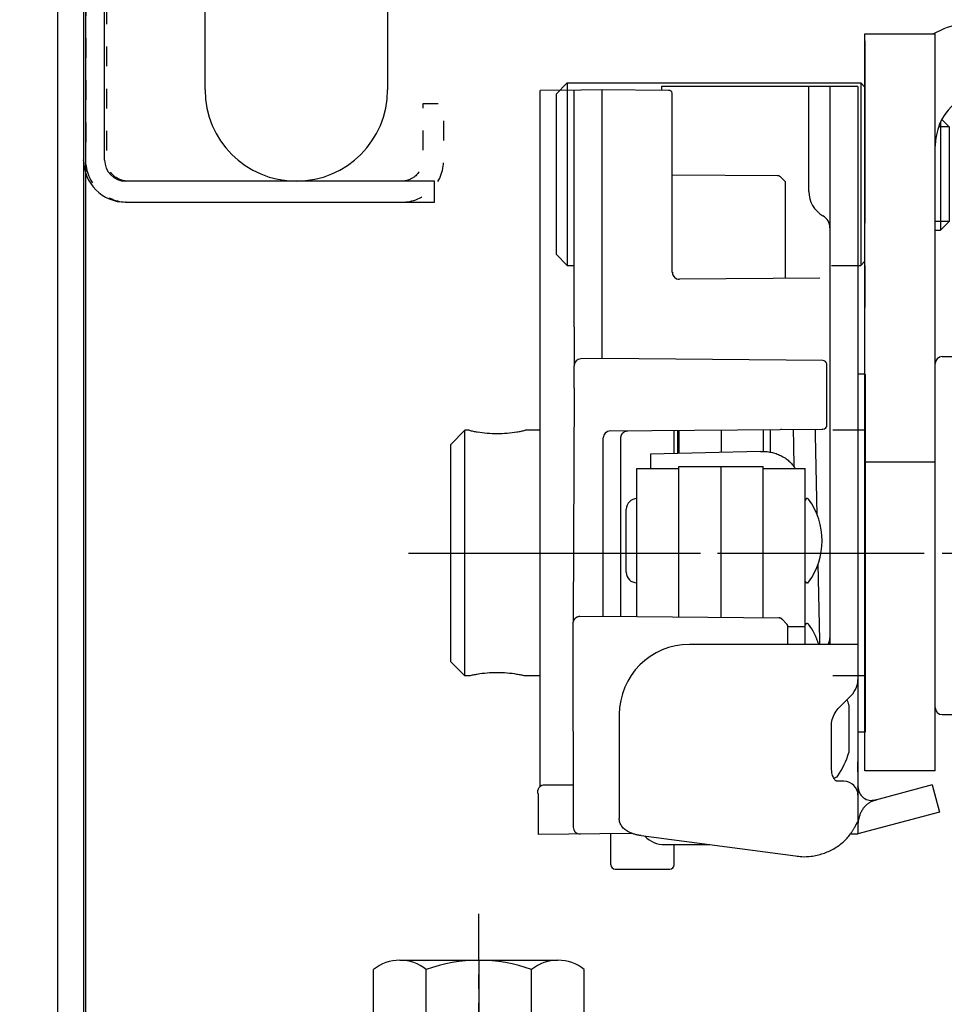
# Model space of a CAD drawing. Header units: millimetres. Extents: x 22865 to 60762, y -18816 to 15611.
# Tile 215 of 256: x 35608.05 to 35614.63, y 5356.69 to 5363.71. Entities that reach past the tile are written whole.
import ezdxf

# ---------------------------------------------------------------- set-up
doc = ezdxf.new("R2010")
doc.units = ezdxf.units.MM
for name, pattern in [('CENTER_3', [22, 13, -3, 3, -3]), ('DASHED', [15, 7, -8]), ('DOT_CENTER', [14, 12, -1, 0, -1])]:
    doc.linetypes.add(name, pattern=pattern)
for name, color, linetype in [('1', 7, 'Continuous'), ('bramy przemyslowe', 5, 'Continuous'), ('BRO0010100220_PBL6', 7, 'Continuous'), ('BRO0010100773_PBL1', 7, 'Continuous'), ('BRO0010100774_PBL7', 7, 'Continuous'), ('BRO0010100815_PBL2', 7, 'Continuous'), ('BRO0010101580_PBL5', 7, 'Continuous'), ('BRO0010101582_PBL12', 7, 'Continuous'), ('BRO0010101584_PBL10', 7, 'Continuous'), ('BRO0010101584_PBL11', 7, 'Continuous'), ('BRO0010101585_ABL4', 7, 'Continuous'), ('BRO0010102185_PBL3', 7, 'Continuous'), ('BRO0010102342_PBL4', 7, 'Continuous'), ('BRO0010102390_PBL0', 7, 'Continuous'), ('BRO0010102615_PBL14', 7, 'Continuous'), ('BRO0010102615_PBL15', 7, 'Continuous'), ('BRO0010102658_PBL8', 7, 'Continuous'), ('DIN_912-M8X20_PBL1', 7, 'Continuous'), ('WYMIARY', 6, 'Continuous'), ('Z3047154_PBL3', 7, 'Continuous')]:
    doc.layers.add(name, color=color, linetype=linetype)
doc.styles.add('1-100', font='simplex.shx', dxfattribs={"width": 0.8, "height": 15})
doc.dimstyles.new('1-100', dxfattribs={"dimscale": 0.5, "dimtxt": 100, "dimasz": 1, "dimexe": 0.18, "dimexo": 0.0625, "dimgap": 5, "dimtad": 1, "dimdec": 1, "dimzin": 0, "dimdsep": 46, "dimtxsty": '1-100', "dimblk1": 'K', "dimblk2": 'K', "dimsah": 1, "dimcen": 0.09, "dimse1": 1, "dimse2": 1, "dimadec": 0, "dimazin": 0, "dimtfac": 1, "dimtdec": 1, "dimtofl": 0, "dimtmove": 0, "dimatfit": 3, "dimldrblk": 'K', "dimfxl": 0, "dimtolj": 1, "dimtzin": 0, "dimarcsym": 0})

# ---------------------------------------------------------------- blocks, each defined once
blk = doc.blocks.new('K')
for p, q in [((0, -19.114), (0, 19.114)), ((-19.114, 0), (19.114, 0))]:
    blk.add_line(p, q)
blk.add_circle((0, 0), 2.016)
blk = doc.blocks.new('*D115')
at = {"layer": 'WYMIARY', "color": 0, "lineweight": -2}
blk.add_line((35617.2165, 5384.6148), (35966.2165, 5384.6148), dxfattribs=at)
at = {"layer": 'WYMIARY', "color": 0, "linetype": 'ByBlock', "lineweight": -2, "xscale": 0.5, "yscale": 0.5, "zscale": 0.5, "rotation": 180}
blk.add_blockref('K', (35616.7165, 5384.6148), dxfattribs=at)
at = {"layer": 'WYMIARY', "color": 0, "linetype": 'ByBlock', "lineweight": -2, "xscale": 0.5, "yscale": 0.5, "zscale": 0.5}
blk.add_blockref('K', (35966.7165, 5384.6148), dxfattribs=at)
at = {"layer": 'WYMIARY', "color": 0, "insert": (35763.1052, 5394.6148), "char_height": 15, "attachment_point": 5, "style": '1-100'}
blk.add_mtext('\\A1;350.0', dxfattribs=at)
blk = doc.blocks.new('AS001-Aufsetzstück', base_point=(8795.81, 7791.25))
at = {"layer": 'BRO0010102185_PBL3', "color": 2, "linetype": 'Continuous'}
for p, q in [((9043.193, 6887.916), (8984.193, 6887.916)), ((8986.41, 6882.916), (8986.41, 6887.916)), ((9043.193, 6882.916), (9043.193, 6887.916)), ((8975.193, 6886.916), (8980.193, 6886.916)), ((8975.193, 6834.416), (8975.193, 6886.916)), ((8980.193, 6834.416), (8980.193, 6886.916)), ((9043.193, 6882.916), (8984.193, 6882.916)), ((8975.193, 6856.416), (8980.193, 6856.416)), ((8980.193, 6834.416), (8975.193, 6834.416))]:
    blk.add_line(p, q, dxfattribs=at)
for radius, end in [(9, 117.22182), (4, 180)]:
    blk.add_arc((8984.193, 6878.916), radius, 90, end, dxfattribs=at)
at = {"layer": 'BRO0010102342_PBL4', "color": 2, "linetype": 'Continuous'}
for p, q in [((8980.693, 6863.916), (8981.693, 6863.916)), ((8982.943, 6863.916), (8983.193, 6863.916)), ((8983.693, 6863.416), (8983.693, 6852.184)), ((8945.693, 6857.666), (8946.693, 6858.666)), ((8946.693, 6841.166), (8946.693, 6858.666)), ((8946.993, 6858.666), (8946.693, 6858.666)), ((8952.087, 6858.666), (8950.993, 6858.666)), ((8975.193, 6858.666), (8972.893, 6858.666)), ((8945.693, 6842.166), (8945.693, 6857.666)), ((8983.693, 6842.948), (8983.693, 6838.916)), ((8945.693, 6842.166), (8946.693, 6841.166)), ((8946.993, 6841.166), (8946.693, 6841.166)), ((8952.087, 6841.166), (8950.993, 6841.166)), ((8975.193, 6841.166), (8972.893, 6841.166)), ((8980.693, 6838.416), (8981.693, 6838.416)), ((8982.943, 6838.416), (8983.193, 6838.416))]:
    blk.add_line(p, q, dxfattribs=at)
at = {"layer": 'BRO0010102342_PBL4', "color": 2, "linetype": 'CENTER_3'}
blk.add_line((8942.693, 6849.916), (8986.693, 6849.916), dxfattribs=at)
at = {"layer": 'BRO0010102342_PBL4', "color": 2, "linetype": 'Continuous'}
for centre, start, end in [((8980.693, 6863.416), 90, 180), ((8983.193, 6863.416), 0, 90), ((8980.693, 6838.916), 180, 270), ((8983.193, 6838.916), 270, 0)]:
    blk.add_arc(centre, 0.5, start, end, dxfattribs=at)
for points in [[(8946.993, 6858.666), (8947.285, 6858.604), (8947.579, 6858.551), (8948.284, 6858.464), (8948.993, 6858.435), (8949.703, 6858.464), (8950.407, 6858.551), (8950.701, 6858.604), (8950.993, 6858.666)], [(8950.993, 6841.166), (8950.701, 6841.228), (8950.407, 6841.281), (8949.703, 6841.368), (8948.993, 6841.398), (8948.284, 6841.368), (8947.579, 6841.281), (8947.285, 6841.228), (8946.993, 6841.166)]]:
    blk.add_spline(points, degree=3, dxfattribs=at)
at = {"layer": 'BRO0010102390_PBL0', "color": 2, "linetype": 'CENTER_3'}
blk.add_line((8975.193, 6886.416), (8975.193, 6867.416), dxfattribs=at)
at = {"layer": 'BRO0010102390_PBL0', "color": 2, "linetype": 'Continuous'}
for p, q in [((8964.587, 6883.416), (8974.893, 6883.416)), ((8974.893, 6883.416), (8974.893, 6870.416)), ((8974.893, 6883.416), (8975.193, 6883.116)), ((8974.893, 6870.416), (8975.193, 6870.716)), ((8972.808, 6870.416), (8974.893, 6870.416))]:
    blk.add_line(p, q, dxfattribs=at)
at = {"layer": 'DIN_912-M8X20_PBL1', "color": 2, "linetype": 'Continuous'}
for p, q in [((8953.193, 6882.616), (8953.993, 6883.416)), ((8953.993, 6883.416), (8953.993, 6870.416)), ((8953.993, 6883.416), (8964.587, 6883.416)), ((8953.193, 6882.616), (8953.193, 6871.216)), ((8980.568, 6880.606), (8980.568, 6872.916)), ((8981.193, 6880.291), (8980.672, 6880.813)), ((8981.193, 6880.291), (8980.439, 6880.291)), ((8981.193, 6880.291), (8981.193, 6873.541)), ((8981.193, 6873.541), (8980.193, 6873.541)), ((8981.193, 6873.541), (8980.568, 6872.916)), ((8980.193, 6872.916), (8980.568, 6872.916)), ((8953.193, 6871.216), (8953.993, 6870.416)), ((8953.993, 6870.416), (8954.472, 6870.416))]:
    blk.add_line(p, q, dxfattribs=at)
blk = doc.blocks.new('SP093-Laufschienenprofil', base_point=(5628.058, 5651.551))
at = {"color": 2, "linetype": 'Continuous'}
for p, q in [((6004.056, 4757.693), (6001.056, 4757.693)), ((6001.056, 4756.193), (6004.056, 4756.193)), ((5994.434, 4753.714), (5988.551, 4742.65)), ((6014.037, 4747.398), (6010.679, 4753.714)), ((5989.876, 4741.946), (5995.759, 4753.01)), ((6009.354, 4753.01), (6012.713, 4746.693)), ((6012.713, 4746.693), (6014.037, 4747.398)), ((5987.556, 4738.66), (5987.556, 4708.693)), ((5989.056, 4708.693), (5989.056, 4738.66)), ((6012.556, 4707.193), (5990.556, 4707.193)), ((6012.556, 4705.693), (6012.556, 4707.193)), ((5990.556, 4705.693), (6012.556, 4705.693))]:
    blk.add_line(p, q, dxfattribs=at)
for centre, radius, start, end in [((6001.056, 4750.193), 7.5, 90, 152), ((6004.056, 4750.193), 7.5, 28, 90), ((6001.056, 4750.193), 6, 90, 152), ((6004.056, 4750.193), 6, 28, 90), ((5996.056, 4738.66), 8.5, 152, 180), ((5996.056, 4738.66), 7, 152, 180), ((5990.556, 4708.693), 3, 180, 270), ((5990.556, 4708.693), 1.5, 180, 270)]:
    blk.add_arc(centre, radius, start, end, dxfattribs=at)
at = {"color": 2}
for p in [(5987.556, 4708.693), (5990.556, 4705.693)]:
    blk.add_point(p, dxfattribs=at)
blk = doc.blocks.new('Zarge-135', base_point=(5874.24, 5619.235))
at = {"color": 2, "linetype": 'Continuous'}
for p, q in [((5985.706, 4752.193), (5985.706, 4645.693)), ((5987.556, 4752.193), (5987.556, 4646.193))]:
    blk.add_line(p, q, dxfattribs=at)
blk = doc.blocks.new('Zargenquerschnitt_IND60', base_point=(5674.718, 5506.595))
for name, p in [('SP093-Laufschienenprofil', (6340.258, 5748.151)), ('Zarge-135', (6586.44, 5715.835))]:
    blk.add_blockref(name, p)
blk = doc.blocks.new('Laufrolle', base_point=(7543.919, 4508.193))
at = {"layer": '1', "color": 2, "linetype": 'Continuous'}
for p, q in [((5996.206, 4713.693), (5996.206, 4730.693)), ((6009.206, 4722.202), (6009.206, 4713.693))]:
    blk.add_line(p, q, dxfattribs=at)
for start, end in [(180, 270), (270, 0)]:
    blk.add_arc((6002.706, 4713.693), 6.5, start, end, dxfattribs=at)
blk = doc.blocks.new('feste-Laufrolle', base_point=(7466.729, 4427.19))
at = {"layer": '1'}
blk.add_blockref('Laufrolle', (7543.919, 4508.193), dxfattribs=at)
blk = doc.blocks.new('Fangvorrichtung-L_feste-Rolle', base_point=(3261.923, 8217.324))
at = {"layer": '1', "color": 2, "linetype": 'Continuous'}
for p, q in [((3474.346, 7596.598), (3474.346, 7589.694)), ((3459.328, 7586.625), (3459.32, 7587.354)), ((3461.396, 7565.612), (3461.396, 7578.328)), ((3463.493, 7550.143), (3463.34, 7550.142))]:
    blk.add_line(p, q, dxfattribs=at)
blk.add_arc((3457.187, 7553.129), 0.465, 81.56627, 202.60244, dxfattribs=at)
at = {"layer": 'BRO0010100220_PBL6', "color": 2, "linetype": 'Continuous'}
for p, q in [((3466.441, 7577.219), (3466.441, 7578.867)), ((3461.941, 7547.923), (3461.941, 7550.131)), ((3466.441, 7547.923), (3466.441, 7549.359)), ((3462.241, 7547.623), (3466.141, 7547.623))]:
    blk.add_line(p, q, dxfattribs=at)
for centre, start, end in [((3462.241, 7547.923), 180, 270), ((3466.141, 7547.923), 270, 0)]:
    blk.add_arc(centre, 0.3, start, end, dxfattribs=at)
at = {"layer": 'BRO0010100773_PBL1', "color": 2, "linetype": 'Continuous'}
for p, q in [((3465.541, 7603.373), (3465.541, 7603.087)), ((3479.541, 7603.373), (3465.541, 7603.373)), ((3476.041, 7595.884), (3476.041, 7603.373)), ((3477.541, 7603.373), (3477.541, 7563.623)), ((3479.541, 7603.373), (3479.541, 7550.976)), ((3473.291, 7578.927), (3473.291, 7577.317)), ((3479.541, 7563.623), (3467.541, 7563.623)), ((3478.251, 7559.179), (3479.033, 7559.966)), ((3462.541, 7558.623), (3462.541, 7551.225)), ((3477.647, 7554.897), (3477.647, 7557.636)), ((3479.541, 7554.556), (3479.541, 7555.263)), ((3477.977, 7553.908), (3477.978, 7553.908)), ((3478.541, 7553.873), (3478.033, 7553.873)), ((3484.819, 7553.608), (3480.8, 7552.531)), ((3484.819, 7553.608), (3485.336, 7551.676)), ((3485.336, 7551.676), (3479.541, 7550.123)), ((3479.541, 7550.615), (3479.541, 7550.123)), ((3464.094, 7550.002), (3475.09, 7548.558)), ((3479.005, 7550.123), (3479.541, 7550.123))]:
    blk.add_line(p, q, dxfattribs=at)
for points in [[(3479.033, 7559.966), (3479.166, 7560.113), (3479.276, 7560.265), (3479.365, 7560.417), (3479.435, 7560.571), (3479.487, 7560.727), (3479.521, 7560.884), (3479.539, 7561.043), (3479.541, 7561.125)], [(3477.657, 7557.981), (3477.661, 7558.035), (3477.678, 7558.157), (3477.705, 7558.279), (3477.742, 7558.401), (3477.789, 7558.521), (3477.845, 7558.637), (3477.909, 7558.749), (3477.979, 7558.856), (3478.055, 7558.958), (3478.134, 7559.054), (3478.217, 7559.144), (3478.251, 7559.179)], [(3477.647, 7557.636), (3477.647, 7557.721), (3477.649, 7557.806), (3477.653, 7557.892), (3477.657, 7557.981)], [(3477.977, 7553.908), (3477.977, 7553.909), (3477.968, 7553.914), (3477.951, 7553.927), (3477.927, 7553.949), (3477.899, 7553.981), (3477.867, 7554.022), (3477.834, 7554.074), (3477.801, 7554.136), (3477.768, 7554.207), (3477.737, 7554.289), (3477.71, 7554.38), (3477.686, 7554.48), (3477.668, 7554.589), (3477.654, 7554.707), (3477.647, 7554.834), (3477.647, 7554.897)], [(3478.061, 7553.874), (3478.057, 7553.875), (3478.034, 7553.883), (3478, 7553.898), (3477.978, 7553.908)], [(3479.546, 7553.4), (3479.542, 7553.45), (3479.541, 7553.497)], [(3480.8, 7552.531), (3480.754, 7552.52), (3480.686, 7552.508), (3480.617, 7552.5), (3480.557, 7552.497)]]:
    blk.add_lwpolyline(points, dxfattribs=at)
for centre, radius, start, end in [((3478.041, 7595.884), 2, 180, 240), ((3476.541, 7593.286), 1, 0, 60), ((3476.541, 7564.088), 1, 332.31867, 0), ((3467.541, 7558.623), 5, 90, 180), ((3478.033, 7553.058), 0.815, 88.0418, 89.99908), ((3478.541, 7552.873), 1, 0, 90), ((3480.541, 7553.497), 1, 180, 285), ((3480.541, 7553.497), 1, 267.93732, 273.33333), ((3481.236, 7550.858), 1.729, 110.4719, 112.52683), ((3481.261, 7550.793), 1.798, 107.53126, 110.46912), ((3480.541, 7553.497), 1, 278.38107, 278.8377), ((3480.816, 7552.201), 0.322, 106.19494, 107.52762), ((3476.19, 7556.945), 8.459, 262.53005, 265.60108), ((3475.78, 7551.624), 3.123, 265.61694, 277.85018)]:
    blk.add_arc(centre, radius, start, end, dxfattribs=at)
for points in [[(3480.574, 7552.455), (3480.463, 7552.404), (3480.356, 7552.344), (3480.259, 7552.281), (3480.168, 7552.21), (3480.089, 7552.138), (3480.015, 7552.06), (3479.95, 7551.985), (3479.891, 7551.906)], [(3480.757, 7552.518), (3480.741, 7552.514), (3480.726, 7552.51)], [(3480.895, 7552.557), (3480.827, 7552.535), (3480.757, 7552.518)], [(3479.891, 7551.906), (3479.819, 7551.793), (3479.756, 7551.674), (3479.706, 7551.561), (3479.662, 7551.446)], [(3463.235, 7550.251), (3463.083, 7550.336), (3462.941, 7550.436), (3462.824, 7550.543), (3462.722, 7550.665), (3462.644, 7550.793), (3462.586, 7550.931), (3462.552, 7551.077), (3462.541, 7551.225)], [(3479.662, 7551.446), (3479.64, 7551.377), (3479.62, 7551.308), (3479.575, 7551.117), (3479.544, 7550.922)], [(3479.005, 7550.123), (3479.065, 7550.21), (3479.123, 7550.297), (3479.176, 7550.378), (3479.227, 7550.46), (3479.271, 7550.533), (3479.314, 7550.607), (3479.35, 7550.671), (3479.385, 7550.735), (3479.412, 7550.786), (3479.44, 7550.838), (3479.46, 7550.876), (3479.48, 7550.914), (3479.487, 7550.928), (3479.495, 7550.941), (3479.501, 7550.951), (3479.507, 7550.961), (3479.512, 7550.967), (3479.517, 7550.972), (3479.521, 7550.975), (3479.525, 7550.976)], [(3479.525, 7550.976), (3479.528, 7550.974), (3479.531, 7550.971), (3479.533, 7550.967), (3479.534, 7550.963), (3479.535, 7550.958), (3479.536, 7550.953), (3479.537, 7550.939), (3479.538, 7550.924), (3479.539, 7550.904), (3479.54, 7550.884), (3479.541, 7550.827), (3479.541, 7550.77), (3479.541, 7550.692), (3479.541, 7550.615)], [(3464.094, 7550.002), (3463.865, 7550.04), (3463.638, 7550.096), (3463.433, 7550.165), (3463.235, 7550.251)], [(3476.206, 7548.531), (3476.633, 7548.61), (3477.051, 7548.728), (3477.445, 7548.88), (3477.823, 7549.071), (3478.166, 7549.29), (3478.485, 7549.544), (3478.762, 7549.819), (3479.005, 7550.123)]]:
    blk.add_spline(points, degree=3, dxfattribs=at)
at = {"layer": 'BRO0010100774_PBL7', "color": 2, "linetype": 'Continuous'}
for p, q in [((3459.815, 7603.109), (3456.916, 7603.084)), ((3456.916, 7553.502), (3456.916, 7603.084)), ((3459.32, 7587.354), (3459.32, 7603.106)), ((3461.334, 7603.123), (3459.83, 7603.11)), ((3461.334, 7603.123), (3459.83, 7603.11)), ((3461.318, 7583.983), (3461.318, 7603.124)), ((3466.045, 7603.082), (3461.334, 7603.123)), ((3466.319, 7590.128), (3466.319, 7602.898)), ((3466.323, 7597.081), (3473.806, 7597.016)), ((3474.016, 7596.928), (3474.346, 7596.598)), ((3466.824, 7589.628), (3466.819, 7589.628)), ((3476.815, 7589.715), (3466.824, 7589.628)), ((3459.328, 7586.242), (3459.326, 7583.546)), ((3459.328, 7586.242), (3459.328, 7586.625)), ((3459.32, 7583.449), (3459.32, 7583.47)), ((3461.319, 7583.983), (3459.815, 7583.97)), ((3477.035, 7583.846), (3461.319, 7583.983)), ((3459.317, 7581.875), (3459.249, 7565.314)), ((3461.81, 7578.828), (3477.037, 7578.961)), ((3474.108, 7578.934), (3474.04, 7578.934)), ((3477.037, 7578.961), (3477.017, 7578.961)), ((3459.24, 7565.115), (3459.239, 7565.107)), ((3459.239, 7565.107), (3459.239, 7565.094)), ((3459.239, 7565.094), (3459.239, 7565.067)), ((3459.24, 7565.123), (3459.24, 7565.115)), ((3459.249, 7565.314), (3459.248, 7565.201)), ((3459.735, 7565.61), (3461.24, 7565.623)), ((3461.24, 7565.623), (3473.916, 7565.513)), ((3474.127, 7565.423), (3474.132, 7565.423)), ((3474.459, 7565.091), (3474.132, 7565.423)), ((3474.459, 7565.091), (3474.132, 7565.423)), ((3459.236, 7564.848), (3459.234, 7564.26)), ((3459.239, 7565.067), (3459.236, 7564.848)), ((3474.545, 7564.871), (3474.545, 7564.878)), ((3474.546, 7564.856), (3474.545, 7564.871)), ((3474.546, 7564.831), (3474.546, 7564.856)), ((3474.547, 7564.754), (3474.546, 7564.831)), ((3474.55, 7563.766), (3474.547, 7564.754)), ((3459.234, 7564.26), (3459.254, 7550.609)), ((3474.55, 7563.766), (3474.55, 7563.765)), ((3474.55, 7563.624), (3474.55, 7563.765)), ((3459.25, 7553.606), (3457.255, 7553.589)), ((3456.758, 7552.95), (3456.756, 7552.411)), ((3456.756, 7552.411), (3456.758, 7550.084)), ((3463.34, 7550.142), (3456.758, 7550.084))]:
    blk.add_line(p, q, dxfattribs=at)
for points in [[(3462.656, 7578.358), (3462.656, 7578.359), (3462.656, 7578.361), (3462.656, 7578.365), (3462.656, 7578.371), (3462.657, 7578.378), (3462.658, 7578.389), (3462.659, 7578.401), (3462.661, 7578.414), (3462.664, 7578.429), (3462.667, 7578.445), (3462.67, 7578.46), (3462.675, 7578.476), (3462.68, 7578.493), (3462.685, 7578.509), (3462.692, 7578.525), (3462.699, 7578.542), (3462.706, 7578.558), (3462.715, 7578.575), (3462.724, 7578.591), (3462.734, 7578.607)], [(3462.734, 7578.607), (3462.744, 7578.623), (3462.756, 7578.639), (3462.768, 7578.654), (3462.781, 7578.67), (3462.794, 7578.684), (3462.808, 7578.699), (3462.823, 7578.713), (3462.839, 7578.726), (3462.855, 7578.739), (3462.872, 7578.751), (3462.89, 7578.763), (3462.908, 7578.773), (3462.927, 7578.784), (3462.946, 7578.793), (3462.966, 7578.802), (3462.986, 7578.809), (3463.007, 7578.816), (3463.028, 7578.822), (3463.049, 7578.827)], [(3463.049, 7578.827), (3463.071, 7578.832), (3463.093, 7578.835), (3463.114, 7578.837)], [(3463.114, 7578.837), (3463.136, 7578.838), (3463.151, 7578.839)], [(3459.735, 7565.61), (3459.729, 7565.61), (3459.702, 7565.609), (3459.676, 7565.606), (3459.65, 7565.602), (3459.625, 7565.597), (3459.6, 7565.59), (3459.576, 7565.583), (3459.552, 7565.574), (3459.529, 7565.564), (3459.507, 7565.553), (3459.486, 7565.541), (3459.465, 7565.528), (3459.445, 7565.514), (3459.426, 7565.5), (3459.408, 7565.485), (3459.391, 7565.469), (3459.375, 7565.452), (3459.36, 7565.436), (3459.346, 7565.418), (3459.333, 7565.4), (3459.32, 7565.382), (3459.309, 7565.364), (3459.299, 7565.345), (3459.289, 7565.327), (3459.281, 7565.308), (3459.273, 7565.289), (3459.266, 7565.271), (3459.26, 7565.252), (3459.255, 7565.234), (3459.251, 7565.217), (3459.248, 7565.2), (3459.245, 7565.184), (3459.243, 7565.17), (3459.242, 7565.157), (3459.241, 7565.147), (3459.241, 7565.139), (3459.24, 7565.133), (3459.24, 7565.127), (3459.24, 7565.123)], [(3474.033, 7565.49), (3473.996, 7565.503), (3473.957, 7565.51), (3473.921, 7565.513)], [(3474.132, 7565.423), (3474.1, 7565.451), (3474.068, 7565.473), (3474.033, 7565.49)], [(3474.545, 7564.878), (3474.545, 7564.884), (3474.545, 7564.887), (3474.545, 7564.89), (3474.545, 7564.894), (3474.544, 7564.899), (3474.544, 7564.905), (3474.543, 7564.913), (3474.542, 7564.924), (3474.54, 7564.936), (3474.537, 7564.95), (3474.533, 7564.964), (3474.528, 7564.98), (3474.521, 7564.996), (3474.514, 7565.013), (3474.505, 7565.029), (3474.495, 7565.046), (3474.484, 7565.061), (3474.472, 7565.076), (3474.459, 7565.091)]]:
    blk.add_lwpolyline(points, dxfattribs=at)
for centre, radius, start, end in [((3466.042, 7602.782), 0.3, 22.55832, 89.49673), ((3473.804, 7596.715), 0.3, 44.99722, 89.5), ((3466.819, 7590.128), 0.5, 180.00113, 269.99145), ((3466.823, 7590.128), 0.5, 179.99763, 270), ((2988.947, 7583.395), 470.373, 359.81453, 0.0065), ((3459.819, 7583.47), 0.499, 90.48643, 180.08766), ((3477.026, 7583.546), 0.3, 12.55069, 88.20775), ((2250.278, 7577.632), 1227.055, 0.076805, 0.279163), ((3477.034, 7579.261), 0.3, 270.50327, 359.99702), ((3461.896, 7578.328), 0.5, 90.51116, 180.00017), ((3463.155, 7578.344), 0.495, 90.50017, 91.19839), ((3474.105, 7579.231), 0.296, 270.50089, 271.98434), ((3473.913, 7565.213), 0.3, 44.49668, 89.5032), ((3473.918, 7565.214), 0.299, 44.5164, 89.48504), ((3474.244, 7564.879), 0.302, 29.66898, 44.46091), ((3459.704, 7564.925), 0.467, 172.32154, 179.26308), ((3474.245, 7564.88), 0.3, 14.61969, 29.63828), ((3474.243, 7564.88), 0.302, 0.0384, 14.59158), ((3459.752, 7550.611), 0.498, 180.24984, 269.72543)]:
    blk.add_arc(centre, radius, start, end, dxfattribs=at)
for points in [[(3466.704, 7577.227), (3466.705, 7577.451), (3466.705, 7577.675), (3466.707, 7578.273), (3466.71, 7578.871)], [(3462.654, 7565.61), (3462.654, 7567.215), (3462.653, 7568.821), (3462.654, 7573.59), (3462.658, 7578.36)], [(3474.545, 7564.88), (3474.545, 7564.88), (3474.545, 7564.88), (3474.545, 7564.879), (3474.545, 7564.878), (3474.545, 7564.877), (3474.545, 7564.875), (3474.545, 7564.873), (3474.545, 7564.871), (3474.545, 7564.866), (3474.546, 7564.861), (3474.546, 7564.853), (3474.546, 7564.845), (3474.546, 7564.835), (3474.546, 7564.826), (3474.546, 7564.814), (3474.546, 7564.802), (3474.546, 7564.788), (3474.546, 7564.774), (3474.547, 7564.758), (3474.547, 7564.742), (3474.547, 7564.704), (3474.547, 7564.666), (3474.547, 7564.621), (3474.548, 7564.575), (3474.548, 7564.523), (3474.548, 7564.471), (3474.548, 7564.413), (3474.548, 7564.354)]]:
    blk.add_spline(points, degree=3, dxfattribs=at)
at = {"layer": 'BRO0010100815_PBL2', "color": 2, "linetype": 'Continuous'}
for p, q in [((3480.041, 7582.873), (3479.541, 7582.873)), ((3480.041, 7582.873), (3480.041, 7557.374)), ((3480.041, 7557.373), (3479.541, 7557.373))]:
    blk.add_line(p, q, dxfattribs=at)
at = {"layer": 'BRO0010101580_PBL5', "color": 2, "linetype": 'Continuous'}
for p, q in [((3463.791, 7576.156), (3466.791, 7576.156)), ((3463.791, 7565.601), (3463.791, 7576.156)), ((3465.791, 7549.359), (3466.791, 7549.359))]:
    blk.add_line(p, q, dxfattribs=at)
blk.add_arc((3465.791, 7551.359), 2, 224.12974, 270, dxfattribs=at)
at = {"layer": 'BRO0010101582_PBL12', "color": 2, "linetype": 'Continuous'}
for p, q in [((3472.791, 7576.156), (3475.791, 7576.156)), ((3475.791, 7564.935), (3475.791, 7576.156)), ((3474.544, 7564.908), (3475.791, 7564.908)), ((3475.791, 7563.623), (3475.791, 7564.907))]:
    blk.add_line(p, q, dxfattribs=at)
at = {"layer": 'BRO0010101584_PBL10', "color": 2, "linetype": 'Continuous'}
for p, q in [((3469.791, 7578.897), (3469.791, 7577.303)), ((3472.791, 7578.923), (3472.791, 7577.373)), ((3469.791, 7576.299), (3472.791, 7576.299)), ((3469.791, 7565.549), (3469.791, 7576.299)), ((3472.791, 7565.523), (3472.791, 7576.299))]:
    blk.add_line(p, q, dxfattribs=at)
at = {"layer": 'BRO0010101584_PBL11', "color": 2, "linetype": 'Continuous'}
for p, q in [((3466.791, 7578.87), (3466.791, 7577.228)), ((3469.791, 7578.897), (3469.791, 7577.303)), ((3466.791, 7576.299), (3469.791, 7576.299)), ((3466.791, 7565.575), (3466.791, 7576.299)), ((3469.791, 7565.549), (3469.791, 7576.299)), ((3466.791, 7549.359), (3468.989, 7549.359))]:
    blk.add_line(p, q, dxfattribs=at)
at = {"layer": 'BRO0010101585_ABL4', "color": 2, "linetype": 'CENTER_3'}
blk.add_line((3455.335, 7570.123), (3484.247, 7570.123), dxfattribs=at)
at = {"layer": 'BRO0010102615_PBL14', "color": 2, "linetype": 'Continuous'}
blk.add_line((3475.941, 7565.11), (3475.891, 7565.11), dxfattribs=at)
for centre, radius, start, end in [((3475.891, 7565.01), 0.1, 90, 180), ((3475.941, 7565.01), 0.1, 36.28746, 90), ((3471.991, 7562.11), 5, 17.62095, 36.28746)]:
    blk.add_arc(centre, radius, start, end, dxfattribs=at)
at = {"layer": 'BRO0010102615_PBL15', "color": 2, "linetype": 'Continuous'}
for p, q in [((3475.941, 7574.009), (3475.891, 7574.009)), ((3463.041, 7568.76), (3463.041, 7573.259)), ((3475.941, 7568.009), (3475.891, 7568.009))]:
    blk.add_line(p, q, dxfattribs=at)
for centre, radius, start, end in [((3463.791, 7573.259), 0.75, 90, 180), ((3475.891, 7573.909), 0.1, 90, 180), ((3475.941, 7573.909), 0.1, 36.28746, 90), ((3471.991, 7571.009), 5, 323.71254, 36.28746), ((3463.791, 7568.759), 0.75, 180, 270), ((3475.891, 7568.109), 0.1, 180, 270), ((3475.941, 7568.109), 0.1, 270, 323.71254)]:
    blk.add_arc(centre, radius, start, end, dxfattribs=at)
at = {"layer": 'BRO0010102658_PBL8', "color": 2, "linetype": 'Continuous'}
for p, q in [((3478.894, 7559.326), (3478.894, 7555.921)), ((3477.807, 7554.123), (3477.858, 7554.123))]:
    blk.add_line(p, q, dxfattribs=at)
for centre, radius, start, end in [((3473.141, 7557.623), 6, 16.48577, 20.2487), ((3473.141, 7557.623), 6, 325.84708, 343.51423), ((3477.858, 7554.423), 0.3, 270, 325.84708)]:
    blk.add_arc(centre, radius, start, end, dxfattribs=at)
at = {"layer": 'Z3047154_PBL3', "color": 2, "linetype": 'Continuous'}
for p, q in [((3474.916, 7578.943), (3474.943, 7577.824)), ((3476.52, 7578.542), (3476.51, 7578.956)), ((3476.64, 7572.84), (3476.52, 7578.542)), ((3474.943, 7577.824), (3474.978, 7576.28)), ((3472.608, 7577.374), (3464.767, 7577.177)), ((3476.814, 7563.926), (3476.707, 7569.356)), ((3476.821, 7563.623), (3476.814, 7563.926))]:
    blk.add_line(p, q, dxfattribs=at)
for points in [[(3464.767, 7577.177), (3464.767, 7577.176), (3464.766, 7577.175), (3464.766, 7577.173), (3464.765, 7577.171), (3464.765, 7577.168), (3464.764, 7577.164), (3464.764, 7577.159), (3464.763, 7577.154), (3464.763, 7577.141), (3464.762, 7577.127), (3464.761, 7577.108), (3464.761, 7577.089), (3464.76, 7577.066), (3464.76, 7577.043), (3464.76, 7577.015), (3464.76, 7576.987), (3464.76, 7576.956), (3464.76, 7576.924), (3464.76, 7576.889), (3464.76, 7576.854), (3464.761, 7576.775), (3464.762, 7576.695), (3464.763, 7576.608), (3464.765, 7576.52), (3464.767, 7576.429), (3464.769, 7576.337), (3464.772, 7576.246), (3464.774, 7576.156)], [(3472.608, 7577.374), (3472.981, 7577.362), (3473.352, 7577.307), (3473.705, 7577.212), (3474.043, 7577.075), (3474.349, 7576.901), (3474.628, 7576.686), (3474.863, 7576.439), (3475.054, 7576.158)]]:
    blk.add_spline(points, degree=3, dxfattribs=at)
blk = doc.blocks.new('Detail_Rampenausschnitt', base_point=(18997.391, -19042.091))
for name, p in [('Zargenquerschnitt_IND60', (13006.617, -19530.652)), ('AS001-Aufsetzstück', (13907.922, -19318.62)), ('Fangvorrichtung-L_feste-Rolle', (13869.188, -19612.753))]:
    blk.add_blockref(name, p)
at = {"layer": '1'}
blk.add_blockref('feste-Laufrolle', (15510.828, -20513.457), dxfattribs=at)
blk = doc.blocks.new('Schraube', base_point=(450.642, 841.736))
at = {"layer": '1', "color": 2, "linetype": 'DOT_CENTER'}
for q in [(459.136, 872.93), (459.136, 841.736)]:
    blk.add_line((459.136, 872.406), q, dxfattribs=at)
at = {"layer": '1', "color": 2, "linetype": 'Continuous'}
for p, q in [((453.513, 872.406), (459.142, 872.406)), ((459.142, 872.406), (464.771, 872.406)), ((451.636, 866.28), (451.636, 871.743)), ((455.389, 866.07), (455.389, 871.743)), ((462.895, 866.07), (462.895, 871.743)), ((466.647, 866.276), (466.647, 871.743)), ((451.142, 865.906), (467.142, 865.906)), ((467.142, 864.906), (451.142, 864.906)), ((463.136, 860.825), (455.136, 859.704)), ((456.036, 860.224), (456.036, 860.906)), ((456.037, 860.224), (459.763, 860.898)), ((462.236, 860.146), (463.137, 860.666)), ((463.136, 860.825), (463.136, 860.666)), ((455.136, 859.704), (456.036, 860.224)), ((456.036, 860.224), (456.037, 860.224)), ((462.235, 860.145), (456.038, 859.024)), ((462.235, 860.145), (462.236, 860.146)), ((462.236, 859.225), (462.236, 860.146)), ((455.135, 859.545), (456.036, 859.025)), ((455.136, 859.545), (455.136, 859.704)), ((456.037, 858.104), (462.236, 859.225)), ((462.236, 859.225), (463.137, 858.705)), ((462.236, 859.225), (462.236, 859.225)), ((463.136, 858.705), (455.136, 857.584)), ((456.036, 859.025), (456.038, 859.024)), ((456.036, 858.104), (456.036, 859.025)), ((462.236, 858.026), (463.137, 858.546)), ((463.136, 858.705), (463.136, 858.546)), ((455.136, 857.584), (456.036, 858.104)), ((456.036, 858.104), (456.037, 858.104)), ((462.235, 858.025), (456.038, 856.904)), ((462.235, 858.025), (462.236, 858.026)), ((462.236, 857.105), (462.236, 858.026)), ((455.135, 857.425), (456.036, 856.905)), ((455.136, 857.425), (455.136, 857.584)), ((456.037, 855.984), (462.236, 857.105)), ((462.236, 857.105), (463.137, 856.585)), ((462.236, 857.105), (462.236, 857.105)), ((463.136, 856.585), (455.136, 855.464)), ((456.036, 856.905), (456.038, 856.904)), ((456.036, 855.984), (456.036, 856.905)), ((462.236, 855.906), (463.137, 856.426)), ((463.136, 856.585), (463.136, 856.426)), ((455.136, 855.464), (456.036, 855.984)), ((456.036, 855.984), (456.037, 855.984)), ((462.235, 855.905), (456.038, 854.784)), ((462.235, 855.905), (462.236, 855.906)), ((462.236, 854.985), (462.236, 855.906)), ((455.135, 855.305), (456.036, 854.785)), ((455.136, 855.305), (455.136, 855.464)), ((456.037, 853.864), (462.236, 854.985)), ((462.236, 854.985), (463.137, 854.465)), ((462.236, 854.985), (462.236, 854.985)), ((456.036, 854.785), (456.038, 854.784)), ((456.036, 851.744), (456.036, 854.785)), ((456.036, 853.47), (463.136, 854.465)), ((462.236, 853.786), (463.137, 854.306)), ((463.136, 854.465), (463.136, 854.306)), ((455.136, 853.344), (456.036, 853.864)), ((456.036, 853.864), (456.037, 853.864)), ((462.235, 853.785), (456.038, 852.664)), ((462.235, 853.785), (462.236, 853.786)), ((462.236, 852.865), (462.236, 853.786)), ((455.135, 853.185), (456.036, 852.665)), ((455.136, 853.344), (456.036, 853.47)), ((455.136, 853.185), (455.136, 853.344)), ((455.136, 853.185), (456.036, 853.311)), ((456.036, 852.665), (456.038, 852.664)), ((456.037, 851.744), (459.136, 852.305)), ((459.136, 852.305), (462.236, 852.865)), ((459.136, 851.785), (463.136, 852.345)), ((462.236, 852.865), (463.137, 852.345)), ((462.236, 852.865), (462.236, 852.865)), ((462.236, 851.666), (463.137, 852.186)), ((463.136, 852.345), (463.136, 852.186)), ((459.136, 851.785), (455.136, 851.224)), ((455.136, 851.224), (456.036, 851.744)), ((456.036, 851.744), (456.037, 851.744)), ((462.235, 851.665), (456.038, 850.544)), ((462.235, 851.665), (462.236, 851.666)), ((462.236, 850.459), (462.236, 851.666)), ((455.135, 851.065), (456.036, 850.545)), ((455.136, 851.065), (455.136, 851.224)), ((462.759, 850.157), (455.893, 849.241)), ((456.036, 850.545), (456.038, 850.544)), ((456.036, 850.39), (456.036, 850.545)), ((456.036, 850.39), (456.393, 849.53)), ((456.393, 849.53), (462.236, 850.459)), ((462.236, 850.459), (462.76, 850.157)), ((462.759, 850.157), (462.76, 850.157)), ((462.759, 850.157), (462.759, 849.998)), ((455.892, 849.241), (456.393, 849.53)), ((456.794, 848.561), (461.858, 849.477)), ((461.31, 848.154), (461.858, 849.477)), ((461.858, 849.477), (462.761, 849.998)), ((455.893, 849.082), (455.891, 849.082)), ((455.891, 849.082), (456.794, 848.561)), ((455.893, 849.082), (455.893, 849.241)), ((457.21, 847.558), (456.794, 848.561)), ((457.21, 847.558), (461.31, 848.154)), ((461.31, 848.154), (461.811, 847.865)), ((456.709, 847.269), (457.21, 847.558)), ((456.71, 847.269), (461.81, 847.865)), ((456.71, 847.11), (456.71, 847.269)), ((460.909, 847.185), (461.811, 847.706)), ((461.81, 847.865), (461.81, 847.706)), ((456.71, 847.11), (456.708, 847.11)), ((456.708, 847.11), (457.611, 846.588)), ((457.611, 846.588), (459.136, 846.864)), ((458.026, 845.585), (457.611, 846.588)), ((459.136, 846.864), (460.909, 847.185)), ((460.909, 847.185), (460.497, 846.191)), ((460.361, 845.862), (459.136, 845.717)), ((460.497, 846.191), (460.361, 845.862)), ((460.361, 845.862), (460.861, 845.573)), ((457.526, 845.296), (458.026, 845.585)), ((459.136, 845.43), (457.526, 845.296)), ((457.527, 845.137), (457.527, 845.296)), ((459.136, 845.717), (458.026, 845.585)), ((460.219, 845.52), (459.136, 845.43)), ((459.959, 844.893), (460.862, 845.414)), ((460.219, 845.52), (460.861, 845.573)), ((460.861, 845.573), (460.861, 845.573)), ((460.861, 845.573), (460.861, 845.414)), ((457.525, 845.137), (458.428, 844.616)), ((459.136, 844.744), (458.428, 844.616)), ((458.428, 844.616), (459.136, 842.906)), ((459.136, 842.906), (459.959, 844.893)), ((459.959, 844.893), (459.136, 844.744))]:
    blk.add_line(p, q, dxfattribs=at)
for centre, radius, start, end in [((453.513, 869.421), 2.985, 90, 128.94719), ((453.513, 869.421), 2.985, 51.05281, 90), ((459.142, 861.461), 10.945, 69.94739, 110.05261), ((464.771, 869.421), 2.985, 90.00001, 128.94719), ((464.771, 869.421), 2.985, 51.05281, 90.00001), ((453.648, 862.103), 4.632, 91.80292, 125.65803), ((453.513, 863.748), 2.985, 51.05281, 90.19966), ((459.142, 855.788), 10.945, 69.94743, 110.05257), ((464.771, 863.748), 2.985, 90.58413, 128.94719), ((464.636, 862.103), 4.632, 54.34197, 88.19708), ((451.142, 865.406), 0.5, 112.845, 270), ((467.142, 865.406), 0.5, 270, 90)]:
    blk.add_arc(centre, radius, start, end, dxfattribs=at)
blk = doc.blocks.new('brama przekroj poziomy')
at = {"layer": '1', "color": 2, "linetype": 'DOT_CENTER'}
blk.add_line((1679.382, 830.983), (1679.382, 894.313), dxfattribs=at)
blk.add_blockref('Detail_Rampenausschnitt', (6616.968, 2137.871))
at = {"layer": '1'}
blk.add_blockref('Schraube', (1670.888, 860.338), dxfattribs=at)

msp = doc.modelspace()

# ---------------------------------------------------------------- linework, layer by layer
at = {"layer": 'bramy przemyslowe', "color": 5, "linetype": 'DASHED', "ltscale": 0.02, "flags": 128}
msp.add_lwpolyline([(35610.0165, 5367.4577), (35610.1665, 5367.4577, -0.277325), (35610.6962, 5367.1394), (35611.0321, 5366.5077), (35611.1645, 5366.5781), (35610.8287, 5367.2098, 0.277325), (35610.1665, 5367.6077), (35609.8665, 5367.6077, 0.276984), (35609.2047, 5367.2107), (35608.6165, 5366.1077, 0.123106), (35608.5165, 5365.7077), (35608.5165, 5362.7077, 0.414214), (35608.8165, 5362.4077), (35610.7664, 5362.4077, 0.414214), (35611.0664, 5362.7077), (35611.0664, 5363.1077), (35610.9164, 5363.1077), (35610.9164, 5362.7077, -0.414214), (35610.7664, 5362.5577), (35608.8165, 5362.5577, -0.414214), (35608.6665, 5362.7077), (35608.6665, 5365.7077, -0.123106), (35608.7488, 5366.0371), (35609.337, 5367.1401, -0.276984), (35609.8665, 5367.4577)], format="xyb", close=True, dxfattribs=at)
at = {"layer": 'bramy przemyslowe', "color": 5, "flags": 128}
msp.add_lwpolyline([(35608.3165, 5356.4377, 0.414214), (35608.6665, 5356.0877), (35616.3665, 5356.0877, 0.414214), (35616.7165, 5356.4377), (35616.7165, 5358.0877), (35616.5165, 5358.0877), (35616.5165, 5356.4377, -0.414214), (35616.3665, 5356.2877), (35608.6665, 5356.2877, -0.414214), (35608.5165, 5356.4377), (35608.5165, 5367.0877), (35608.3165, 5367.0877)], format="xyb", close=True, dxfattribs=at)

# ---------------------------------------------------------------- block references
at = {"xscale": 0.1, "yscale": 0.1, "zscale": 0.1}
msp.add_blockref('brama przekroj poziomy', (35443.3782, 5267.9069), dxfattribs=at)

# ---------------------------------------------------------------- dimensions: what is measured, and where the dimension line sits
at = {"layer": 'WYMIARY'}
dim = msp.add_linear_dim(base=(35966.7165, 5384.6148), p1=(35616.7165, 5344.6594), p2=(35966.7165, 5344.6594), dimstyle='1-100', override={"dimtxsty": '1-100', "dimldrblk": 'K'}, dxfattribs=at)
dim.commit()
dim.dimension.update_dxf_attribs({"geometry": '*D115', "text_midpoint": (35763.1052, 5384.6148), "dimtype": 160})

doc.saveas('drawing.dxf')
